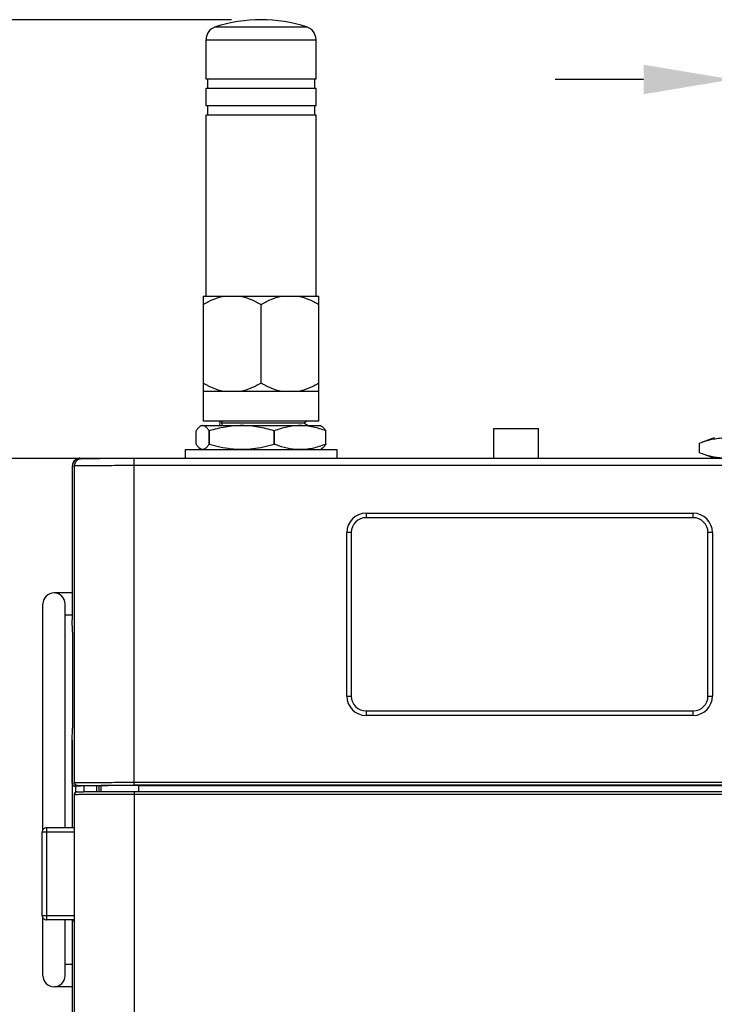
# Model space of a CAD drawing. Header units: inches. Extents: x 0 to 17, y 0 to 11.
# Tile 3 of 10: x 1.9 to 3.4, y 5.8 to 7.9. Entities that reach past the tile are written whole.
import ezdxf

# ---------------------------------------------------------------- set-up
doc = ezdxf.new("R2010")
doc.units = ezdxf.units.IN
doc.header["$LTSCALE"] = 0.935
doc.header["$MEASUREMENT"] = 0
doc.header["$PDMODE"] = 3
doc.header["$PDSIZE"] = 0.3125
doc.layers.get('0').update_dxf_attribs({"linetype": 'CONTINUOUS'})
doc.layers.get('Defpoints').update_dxf_attribs({"linetype": 'CONTINUOUS'})
doc.styles.get("Standard").update_dxf_attribs({"font": 'txt', "width": 0.8})
doc.dimstyles.new('DIMSTYLE_1', dxfattribs={"dimtxt": 0.15625, "dimasz": 0.1875, "dimexe": 0.125, "dimexo": 0.0625, "dimgap": 0.039062, "dimtad": 0, "dimtih": 1, "dimtoh": 1, "dimdec": 1, "dimlfac": 1.25, "dimzin": 4, "dimdsep": 46, "dimtxsty": 'Standard', "dimblk": '_FILLED', "dimblk1": '_FILLED', "dimblk2": '_FILLED', "dimcen": 0.09, "dimazin": 1, "dimtfac": 1, "dimtofl": 0, "dimtmove": 0, "dimatfit": 3, "dimldrblk": '_FILLED', "dimfxl": 1, "dimtolj": 1, "dimtzin": 4, "dimarcsym": 0})
doc.dimstyles.get("Standard").update_dxf_attribs({"dimtxt": 0.15625, "dimasz": 0.1875, "dimexe": 0.125, "dimexo": 0.0625, "dimgap": 0.09, "dimtad": 0, "dimtih": 1, "dimtoh": 1, "dimzin": 4, "dimdsep": 46, "dimtxsty": 'Standard', "dimblk": '_FILLED', "dimblk1": '_FILLED', "dimblk2": '_FILLED', "dimcen": 0.09, "dimazin": 1, "dimtp": 0.01, "dimtm": 0.01, "dimtfac": 1, "dimtofl": 0, "dimtmove": 0, "dimatfit": 3, "dimldrblk": '_FILLED', "dimfxl": 1, "dimtolj": 1, "dimtzin": 4, "dimarcsym": 0})

# ---------------------------------------------------------------- blocks, each defined once
blk = doc.blocks.new('_FILLED')
at = {"color": 0, "linetype": 'ByBlock'}
blk.add_solid([(0, 0), (-1, 0.167), (-1, -0.167)], dxfattribs=at)
blk = doc.blocks.new('*D1')
at = {"color": 7, "linetype": 'Continuous', "transparency": 16777216}
for p, q in [((2.1206, 6.9936), (0.9444, 6.9936)), ((1.0694, 6.9936), (1.0694, 5.9002)), ((1.0694, 4.8067), (1.0694, 5.9002)), ((2.0051, 4.8067), (0.9444, 4.8067))]:
    blk.add_line(p, q, dxfattribs=at)
at = {"color": 7, "linetype": 'Continuous', "transparency": 16777216, "xscale": 0.1875, "yscale": 0.1875, "zscale": 0.1875}
for p, rotation in [((1.0694, 6.9936), 90), ((1.0694, 4.8067), 270)]:
    blk.add_blockref('_FILLED', p, dxfattribs=dict(at, rotation=rotation))
at = {"color": 7, "linetype": 'Continuous', "transparency": 16777216, "insert": (0.8741, 5.9002), "char_height": 0.15625, "width": 0.5, "attachment_point": 2, "rotation": 90, "line_spacing_factor": 0.9}
blk.add_mtext('69.4', dxfattribs=at)
blk = doc.blocks.new('*D5')
at = {"color": 7, "linetype": 'Continuous', "transparency": 16777216}
for p, q in [((2.3897, 7.9235), (0.9372, 7.9235)), ((1.0622, 7.9235), (1.0622, 7.4586)), ((1.0622, 6.9936), (1.0622, 7.4586)), ((2.1206, 6.9936), (0.9372, 6.9936))]:
    blk.add_line(p, q, dxfattribs=at)
at = {"color": 7, "linetype": 'Continuous', "transparency": 16777216, "xscale": 0.1875, "yscale": 0.1875, "zscale": 0.1875}
for p, rotation in [((1.0622, 7.9235), 90), ((1.0622, 6.9936), 270)]:
    blk.add_blockref('_FILLED', p, dxfattribs=dict(at, rotation=rotation))
at = {"color": 7, "linetype": 'Continuous', "transparency": 16777216, "insert": (0.8669, 7.4344), "char_height": 0.15625, "width": 0.5, "attachment_point": 2, "rotation": 90, "line_spacing_factor": 0.9}
blk.add_mtext('29.5', dxfattribs=at)
blk = doc.blocks.new('*D6')
at = {"color": 0, "lineweight": -2, "transparency": 16777216}
for p, q in [((3.4504, 7.2033), (3.4504, 7.9218)), ((3.7896, 7.1918), (3.7896, 7.9218)), ((3.2629, 7.7968), (3.0754, 7.7968)), ((3.9771, 7.7968), (4.1646, 7.7968))]:
    blk.add_line(p, q, dxfattribs=at)
at = {"layer": 'Defpoints', "color": 0, "transparency": 16777216}
for p in [(3.7896, 7.7968), (3.4504, 7.1408), (3.7896, 7.1293)]:
    blk.add_point(p, dxfattribs=at)
at = {"color": 0, "lineweight": -2, "transparency": 16777216, "xscale": 0.1875, "yscale": 0.1875, "zscale": 0.1875}
blk.add_blockref('_FILLED', (3.4504, 7.7968), dxfattribs=at)
at = {"color": 0, "lineweight": -2, "transparency": 16777216, "xscale": 0.1875, "yscale": 0.1875, "zscale": 0.1875, "rotation": 180}
blk.add_blockref('_FILLED', (3.7896, 7.7968), dxfattribs=at)
at = {"color": 0, "transparency": 16777216, "insert": (4.4733, 7.7968), "char_height": 0.15625, "attachment_point": 5}
blk.add_mtext('\\A1;%%C10.8', dxfattribs=at)

msp = doc.modelspace()

# ---------------------------------------------------------------- linework, layer by layer
at = {"color": 7, "linetype": 'Continuous'}
for p, q in [((2.35562, 7.90827), (2.45225, 7.90827)), ((2.45225, 7.90827), (2.54888, 7.90827)), ((2.33571, 7.79747), (2.33571, 7.88094)), ((2.33571, 7.88094), (2.56878, 7.88094)), ((2.56878, 7.79748), (2.56878, 7.88094)), ((2.33886, 7.79747), (2.33571, 7.79747)), ((2.56878, 7.79748), (2.33886, 7.79747)), ((2.33886, 7.79747), (2.33886, 7.77858)), ((2.56563, 7.79748), (2.56563, 7.77858)), ((2.33571, 7.74078), (2.33571, 7.77858)), ((2.33571, 7.77858), (2.33886, 7.77858)), ((2.33886, 7.77858), (2.56878, 7.77858)), ((2.56878, 7.74078), (2.56878, 7.77858)), ((2.33886, 7.74078), (2.33571, 7.74078)), ((2.33886, 7.74078), (2.33886, 7.72188)), ((2.56878, 7.74078), (2.33886, 7.74078)), ((2.56563, 7.74078), (2.56563, 7.72188)), ((2.33572, 7.33763), (2.33571, 7.72188)), ((2.33571, 7.72188), (2.33886, 7.72188)), ((2.33886, 7.72188), (2.56878, 7.72188)), ((2.56879, 7.33763), (2.56878, 7.72188)), ((2.32942, 7.33763), (2.32942, 7.07306)), ((2.32942, 7.33763), (2.49602, 7.33763)), ((2.49602, 7.33763), (2.53132, 7.33763)), ((2.53132, 7.33763), (2.56879, 7.33763)), ((2.56879, 7.33763), (2.57509, 7.33763)), ((2.57509, 7.07307), (2.57509, 7.33763)), ((2.45225, 7.15338), (2.45225, 7.32031)), ((2.37318, 7.13605), (2.32942, 7.13606)), ((2.40849, 7.13605), (2.37318, 7.13605)), ((2.49602, 7.13605), (2.40849, 7.13605)), ((2.53132, 7.13606), (2.49602, 7.13605)), ((2.57509, 7.13606), (2.53132, 7.13606)), ((2.39881, 7.07306), (2.32942, 7.07306)), ((2.36581, 7.06941), (2.36508, 7.07305)), ((2.36954, 7.07305), (2.36882, 7.06941)), ((2.52137, 7.07306), (2.39881, 7.07306)), ((2.54448, 7.07306), (2.52137, 7.07306)), ((2.54288, 7.06941), (2.54921, 7.07306)), ((2.57509, 7.07307), (2.54448, 7.07306)), ((2.31457, 7.02454), (2.31457, 7.0523)), ((2.32638, 7.06361), (2.3238, 7.06212)), ((2.32649, 7.06325), (2.3238, 7.06212)), ((2.32638, 7.06361), (2.35005, 7.06361)), ((2.34258, 7.05229), (2.34259, 7.02453)), ((2.34272, 7.05229), (2.34258, 7.05229)), ((2.34272, 7.02453), (2.34272, 7.05229)), ((2.35005, 7.06361), (2.43254, 7.06361)), ((2.36478, 7.064), (2.36581, 7.06941)), ((2.36882, 7.06941), (2.54288, 7.06941)), ((2.36882, 7.06941), (2.36984, 7.064)), ((2.36984, 7.064), (2.55226, 7.064)), ((2.43254, 7.06361), (2.47653, 7.06361)), ((2.47653, 7.06361), (2.55226, 7.06361)), ((2.48022, 7.05229), (2.48022, 7.02453)), ((2.48033, 7.05229), (2.48022, 7.05229)), ((2.48033, 7.02453), (2.48033, 7.05229)), ((2.54288, 7.06941), (2.55226, 7.064)), ((2.5516, 7.06361), (2.55226, 7.064)), ((2.55226, 7.06361), (2.57813, 7.06362)), ((2.57813, 7.06362), (2.58064, 7.06216)), ((2.5899, 7.02454), (2.5899, 7.0523)), ((2.94595, 6.99428), (2.94595, 7.05727)), ((2.94595, 7.05727), (3.04044, 7.05727)), ((3.04044, 6.99428), (3.04044, 7.05727)), ((3.41282, 7.03789), (3.38533, 7.02788)), ((2.29162, 7.01321), (2.29162, 6.99436)), ((2.29162, 7.01321), (2.29222, 7.01321)), ((2.29222, 7.01323), (2.30336, 7.01325)), ((2.30336, 7.01325), (2.32654, 7.01325)), ((2.32421, 7.01447), (2.32024, 7.01325)), ((2.32421, 7.01447), (2.3238, 7.01471)), ((2.32654, 7.01325), (2.34711, 7.01326)), ((2.34259, 7.02453), (2.34272, 7.02453)), ((2.34711, 7.01326), (2.43431, 7.01326)), ((2.43431, 7.01326), (2.47653, 7.01325)), ((2.47653, 7.01325), (2.55446, 7.01324)), ((2.48022, 7.02453), (2.48033, 7.02453)), ((2.55446, 7.01324), (2.57813, 7.01323)), ((2.57813, 7.01323), (2.58434, 7.01322)), ((2.58028, 7.01447), (2.58065, 7.01468)), ((2.58028, 7.01447), (2.58434, 7.01322)), ((2.58434, 7.01322), (2.61288, 7.0132)), ((2.61288, 7.0132), (2.61289, 6.99436)), ((3.38092, 7.02622), (3.38533, 7.02788)), ((3.38092, 7.02622), (3.38092, 7.00594)), ((2.06465, 6.99241), (2.07007, 6.99341)), ((2.06841, 6.99428), (2.06841, 6.99311)), ((2.06841, 6.99428), (2.1324, 6.99428)), ((2.07763, 6.99428), (2.07763, 6.99386)), ((2.11412, 6.9942), (2.11462, 6.99421)), ((2.11462, 6.99421), (2.12013, 6.99423)), ((2.12013, 6.99423), (2.1236, 6.99425)), ((2.1236, 6.99425), (2.1831, 6.99436)), ((2.1831, 6.99436), (2.1831, 6.30152)), ((2.1831, 6.99436), (3.85985, 6.99436)), ((3.38533, 7.00429), (3.38092, 7.00594)), ((3.4126, 6.99436), (3.38533, 7.00428)), ((2.05719, 6.97793), (2.05176, 6.97693)), ((2.05176, 6.97693), (2.05176, 6.6518)), ((2.05719, 6.30708), (2.05719, 6.97793)), ((3.85985, 6.97871), (2.1831, 6.97871)), ((2.67502, 6.87793), (2.67502, 6.86848)), ((2.67502, 6.87793), (3.36793, 6.87793)), ((3.36793, 6.86848), (2.67502, 6.86848)), ((3.36793, 6.86848), (3.36793, 6.87793)), ((2.63407, 6.49053), (2.63407, 6.83698)), ((2.64352, 6.83692), (2.63407, 6.83698)), ((2.64352, 6.83698), (2.64352, 6.49053)), ((3.39943, 6.49053), (3.39943, 6.83698)), ((3.40888, 6.83698), (3.39943, 6.83692)), ((3.40888, 6.83698), (3.40888, 6.49053)), ((2.05266, 6.70924), (2.01367, 6.70924)), ((1.99005, 6.20707), (1.99005, 6.68562)), ((2.03729, 6.21163), (2.03729, 6.68562)), ((2.05266, 6.662), (2.03729, 6.662)), ((2.05269, 6.62604), (2.05269, 6.4229)), ((2.63407, 6.49053), (2.64352, 6.49047)), ((3.39943, 6.49047), (3.40888, 6.49053)), ((2.67502, 6.45904), (3.36793, 6.45904)), ((2.67502, 6.45898), (2.67502, 6.44959)), ((3.36793, 6.44959), (2.67502, 6.44959)), ((3.36793, 6.44959), (3.36793, 6.45898)), ((2.05176, 6.3968), (2.05176, 6.30608)), ((2.05176, 6.39679), (2.05176, 6.3968)), ((2.05176, 6.30585), (2.05176, 6.39679)), ((2.05176, 6.30608), (2.05719, 6.30708)), ((2.05176, 6.30608), (2.05176, 6.30585)), ((2.05266, 6.21163), (2.05266, 6.30275)), ((2.05795, 6.29973), (2.06349, 6.30078)), ((2.07071, 6.29973), (2.05795, 6.29973)), ((2.05895, 6.29973), (2.05895, 6.28626)), ((2.07291, 6.30014), (2.07071, 6.29973)), ((2.11046, 6.30014), (2.07291, 6.30014)), ((2.0768, 6.30014), (2.0768, 6.28804)), ((2.10448, 6.28826), (2.10448, 6.30014)), ((2.10826, 6.30014), (2.10826, 6.28828)), ((2.11385, 6.30076), (2.11046, 6.30014)), ((2.11385, 6.28831), (2.11385, 6.30076)), ((2.19288, 6.30126), (2.18304, 6.30125)), ((2.1831, 6.30786), (3.85985, 6.30786)), ((3.85985, 6.30152), (2.1831, 6.30152)), ((2.19288, 6.30126), (2.19288, 6.28845)), ((2.19288, 6.30126), (3.85007, 6.30126)), ((2.05726, 6.28141), (2.05623, 6.28122)), ((2.05623, 6.28122), (2.05623, 6.01373)), ((2.05623, 6.28122), (2.05623, 6.01351)), ((2.05726, 4.82882), (2.05726, 6.28141)), ((2.06241, 6.2876), (2.06139, 6.28741)), ((2.06241, 6.2876), (2.06443, 6.28779)), ((2.18317, 6.28845), (2.18317, 4.81748)), ((2.18317, 6.28845), (3.85992, 6.28845)), ((3.85992, 6.28219), (2.18317, 6.28219)), ((1.99792, 6.20238), (1.98847, 6.20232)), ((1.98847, 6.02595), (1.98847, 6.20232)), ((1.99792, 6.21177), (1.99792, 6.0165)), ((1.99792, 6.21177), (2.05623, 6.21177)), ((2.05623, 6.20238), (1.99792, 6.20238)), ((1.98847, 6.02595), (1.99792, 6.02601)), ((1.99005, 5.89822), (1.99005, 6.02091)), ((1.99792, 6.02601), (2.05623, 6.02601)), ((2.05623, 6.0165), (1.99792, 6.0165)), ((2.03729, 5.89822), (2.03729, 6.01635)), ((2.05623, 6.01351), (2.05183, 6.0127)), ((2.05183, 6.0127), (2.05183, 4.82239)), ((2.05266, 6.01563), (2.05266, 6.01635)), ((2.05623, 6.01373), (2.05623, 6.01351)), ((2.05183, 5.92184), (2.03729, 5.92184)), ((2.05183, 5.87459), (2.01367, 5.87459))]:
    msp.add_line(p, q, dxfattribs=at)
for centre, radius, start, end in [((2.36443, 7.88094), 0.02872, 107.86702, 180.0005), ((2.45225, 7.6085), 0.31496, 72.13398, 107.86702), ((2.54007, 7.88094), 0.02872, 0.0005, 72.13398), ((2.32867, 7.05472), 0.0088, 100.63057, 104.37283), ((2.50332, 7.08589), 0.14026, 188.97988, 189.14572), ((2.2313, 7.08589), 0.14026, 350.85423, 351.02012), ((2.33017, 7.02573), 0.01273, 239.98631, 242.26244), ((2.56099, 7.23502), 0.22542, 249.0332, 249.85659), ((2.06751, 6.97693), 0.01575, 100.44849, 179.99956), ((2.0684, 6.97852), 0.01576, 104.80968, 112.44922), ((2.07296, 6.97788), 0.0158, 108.03747, 125.96935), ((2.06844, 6.97836), 0.01592, 94.38043, 104.82343), ((2.06841, 6.97874), 0.01554, 90.00301, 94.36504), ((2.07293, 6.9779), 0.01577, 100.44303, 107.96261), ((2.06839, 6.97854), 0.01573, 148.05399, 155.16018), ((2.67502, 6.83698), 0.04095, 89.99992, 179.99889), ((2.67502, 6.83698), 0.0315, 90.0003, 179.99843), ((3.36793, 6.83698), 0.04095, 0.00111, 90.00008), ((3.36793, 6.83698), 0.0315, 0.00157, 89.9997), ((2.01367, 6.68562), 0.02362, 0, 180), ((2.67502, 6.49053), 0.04095, 180.00111, 270.00008), ((2.67502, 6.49053), 0.0315, 180.00157, 269.9997), ((3.36793, 6.49053), 0.04095, 269.99992, 359.99889), ((3.36793, 6.49053), 0.0315, 270.0003, 359.99843), ((2.06254, 6.28119), 0.00633, 100.46206, 112.42462), ((2.06357, 6.28136), 0.00635, 100.46954, 109.85198), ((1.99792, 6.20232), 0.00945, 89.9994, 179.9994), ((1.99792, 6.02595), 0.00945, 180.0006, 270.0006), ((1.99792, 6.0258), 0.00945, 180.0006, 270.0006), ((2.01367, 5.89822), 0.02362, 180, 360)]:
    msp.add_arc(centre, radius, start, end, dxfattribs=at)
for centre, major_axis, ratio, start_param, end_param in [((2.07658, 6.98798), (0, 0.0063), 0.0349208, 5.9235925, 6.2831853), ((2.0517, 6.6235), (0.00001, 0.02835), 0.03492, -1.4809129, -0.0569001), ((2.0517, 6.42508), (0.00001, 0.02835), 0.03492, -3.071786, -1.6477731)]:
    msp.add_ellipse(centre, major_axis=major_axis, ratio=ratio, start_param=start_param, end_param=end_param, dxfattribs=at)
for points, knots in [([(2.32942, 7.32031), (2.33629, 7.32427), (2.35036, 7.33143), (2.3655, 7.33618), (2.37318, 7.33763)], [0, 0, 0, 0, 0.5038295, 1, 1, 1, 1]), ([(2.40849, 7.33763), (2.41616, 7.33618), (2.43131, 7.33143), (2.44538, 7.32427), (2.45225, 7.32031)], [0, 0, 0, 0, 0.4961722, 1, 1, 1, 1]), ([(2.45225, 7.32031), (2.45912, 7.32427), (2.47319, 7.33143), (2.48834, 7.33618), (2.49602, 7.33763)], [0, 0, 0, 0, 0.5038303, 1, 1, 1, 1]), ([(2.53132, 7.33763), (2.539, 7.33618), (2.55414, 7.33143), (2.56822, 7.32427), (2.57509, 7.32031)], [0, 0, 0, 0, 0.496173, 1, 1, 1, 1]), ([(2.37318, 7.13605), (2.36551, 7.13751), (2.35036, 7.14225), (2.33629, 7.14941), (2.32942, 7.15338)], [0, 0, 0, 0, 0.4961722, 1, 1, 1, 1]), ([(2.45225, 7.15338), (2.44538, 7.14941), (2.43131, 7.14225), (2.41616, 7.13751), (2.40849, 7.13605)], [0, 0, 0, 0, 0.5038295, 1, 1, 1, 1]), ([(2.49602, 7.13605), (2.48834, 7.13751), (2.4732, 7.14225), (2.45912, 7.14941), (2.45225, 7.15338)], [0, 0, 0, 0, 0.496173, 1, 1, 1, 1]), ([(2.57509, 7.15338), (2.56822, 7.14941), (2.55414, 7.14225), (2.539, 7.13751), (2.53132, 7.13606)], [0, 0, 0, 0, 0.5038303, 1, 1, 1, 1]), ([(2.3238, 7.06212), (2.32297, 7.06165), (2.32132, 7.06044), (2.31902, 7.05818), (2.31674, 7.05543), (2.31529, 7.05338), (2.31457, 7.0523)], [0, 0, 0, 0, 0.2110271, 0.448102, 0.7116221, 1, 1, 1, 1]), ([(2.34258, 7.05229), (2.34141, 7.05405), (2.3396, 7.05653), (2.33694, 7.0594), (2.335, 7.06109), (2.33304, 7.06237), (2.33105, 7.06322), (2.32903, 7.06359), (2.3277, 7.06349), (2.32705, 7.06337)], [0, 0, 0, 0, 0.3152845, 0.4549813, 0.5821666, 0.6974792, 0.8028995, 0.9020636, 1, 1, 1, 1]), ([(2.48022, 7.05229), (2.46907, 7.05569), (2.45205, 7.05995), (2.42893, 7.063), (2.41147, 7.06378), (2.39401, 7.063), (2.37089, 7.05995), (2.35387, 7.05569), (2.34272, 7.05229)], [0, 0, 0, 0, 0.250256, 0.375179, 0.5000012, 0.6248232, 0.7497457, 1, 1, 1, 1]), ([(2.5899, 7.0523), (2.58547, 7.05399), (2.57654, 7.05711), (2.56289, 7.06072), (2.54906, 7.06301), (2.53512, 7.0638), (2.52118, 7.06301), (2.50734, 7.06072), (2.49369, 7.0571), (2.48477, 7.05399), (2.48033, 7.05229)], [0, 0, 0, 0, 0.1265919, 0.2519679, 0.3762947, 0.4999978, 0.6237012, 0.7480288, 0.873406, 1, 1, 1, 1]), ([(2.58064, 7.06216), (2.58147, 7.06169), (2.58313, 7.06048), (2.58544, 7.0582), (2.58772, 7.05544), (2.58917, 7.05339), (2.5899, 7.0523)], [0, 0, 0, 0, 0.2109169, 0.4479654, 0.7115346, 1, 1, 1, 1]), ([(3.38533, 7.02788), (3.39373, 7.03094), (3.40656, 7.03474), (3.42403, 7.03743), (3.43275, 7.03789), (3.43709, 7.03789)], [0, 0, 0, 0, 0.5062919, 0.7541138, 1, 1, 1, 1]), ([(2.31457, 7.02454), (2.3153, 7.02345), (2.31674, 7.02141), (2.31902, 7.01865), (2.32133, 7.01639), (2.32297, 7.01519), (2.3238, 7.01471)], [0, 0, 0, 0, 0.2883958, 0.551923, 0.788992, 1, 1, 1, 1]), ([(2.32705, 7.01346), (2.3277, 7.01334), (2.32903, 7.01325), (2.33105, 7.01361), (2.33304, 7.01445), (2.335, 7.01574), (2.33694, 7.01743), (2.3396, 7.0203), (2.34141, 7.02277), (2.34259, 7.02453)], [0, 0, 0, 0, 0.0979612, 0.1971341, 0.3025521, 0.4178569, 0.5450333, 0.6847225, 1, 1, 1, 1]), ([(2.34272, 7.02453), (2.35018, 7.02226), (2.36525, 7.01822), (2.38832, 7.01423), (2.41166, 7.01283), (2.42723, 7.01379), (2.43495, 7.0147)], [0, 0, 0, 0, 0.2505681, 0.5006112, 0.7503042, 1, 1, 1, 1]), ([(2.43495, 7.0147), (2.44262, 7.01561), (2.45788, 7.01827), (2.47282, 7.02228), (2.48022, 7.02453)], [0, 0, 0, 0, 0.4994805, 1, 1, 1, 1]), ([(2.48337, 7.0234), (2.49122, 7.02051), (2.50325, 7.01686), (2.51965, 7.01405), (2.5279, 7.01343), (2.53202, 7.01333)], [0, 0, 0, 0, 0.5033919, 0.7523037, 1, 1, 1, 1]), ([(2.53202, 7.01333), (2.53691, 7.01321), (2.54674, 7.01355), (2.56137, 7.01577), (2.5758, 7.01948), (2.58523, 7.02275), (2.5899, 7.02454)], [0, 0, 0, 0, 0.2474485, 0.4960155, 0.7467264, 1, 1, 1, 1]), ([(2.5899, 7.02454), (2.58917, 7.02345), (2.58773, 7.02141), (2.58544, 7.01864), (2.58313, 7.01637), (2.58148, 7.01516), (2.58065, 7.01468)], [0, 0, 0, 0, 0.2884475, 0.5520096, 0.789064, 1, 1, 1, 1]), ([(2.06238, 6.99308), (2.06088, 6.99246), (2.05806, 6.99074), (2.0559, 6.98823), (2.05504, 6.98686)], [0, 0, 0, 0, 0.5001716, 1, 1, 1, 1]), ([(2.05719, 6.97793), (2.05719, 6.98038), (2.05837, 6.98535), (2.0617, 6.98923), (2.06368, 6.99067)], [0, 0, 0, 0, 0.5001174, 1, 1, 1, 1]), ([(2.07007, 6.99341), (2.0711, 6.9936), (2.07302, 6.99374), (2.07775, 6.99387), (2.08576, 6.99399), (2.09853, 6.99411), (2.10848, 6.99417), (2.11412, 6.9942)], [0, 0, 0, 0, 0.0714414, 0.1304449, 0.3224434, 0.6161302, 1, 1, 1, 1]), ([(3.4332, 6.99434), (3.42918, 6.99446), (3.42112, 6.9951), (3.40498, 6.99788), (3.39311, 7.00145), (3.38533, 7.00428)], [0, 0, 0, 0, 0.245839, 0.4938212, 1, 1, 1, 1]), ([(2.1831, 6.97871), (2.17508, 6.97871), (2.15935, 6.9787), (2.13648, 6.97866), (2.11532, 6.97859), (2.09665, 6.9785), (2.08298, 6.9784), (2.07378, 6.97831), (2.06836, 6.97824), (2.06399, 6.97816), (2.06072, 6.97811), (2.05858, 6.97801), (2.05752, 6.97799), (2.05719, 6.97793)], [0, 0, 0, 0, 0.190914, 0.3748131, 0.54494, 0.6950438, 0.8196096, 0.8708411, 0.9140611, 0.9488594, 0.9749308, 0.9920239, 1, 1, 1, 1]), ([(2.05176, 6.30585), (2.05176, 6.30444), (2.0526, 6.30209), (2.0552, 6.30012), (2.057, 6.29972), (2.05795, 6.29973)], [0, 0, 0, 0, 0.4443488, 0.7034926, 1, 1, 1, 1]), ([(2.05719, 6.30708), (2.05752, 6.30714), (2.05858, 6.30716), (2.06072, 6.30726), (2.06399, 6.30731), (2.06836, 6.30739), (2.07378, 6.30745), (2.08298, 6.30755), (2.09665, 6.30765), (2.11532, 6.30774), (2.13648, 6.30781), (2.15935, 6.30785), (2.17508, 6.30786), (2.1831, 6.30786)], [0, 0, 0, 0, 0.0079761, 0.0250692, 0.0511406, 0.0859389, 0.1291589, 0.1803904, 0.3049562, 0.45506, 0.6251869, 0.809086, 1, 1, 1, 1]), ([(2.06349, 6.30078), (2.06188, 6.30078), (2.05853, 6.30212), (2.05719, 6.30547), (2.05719, 6.30708)], [0, 0, 0, 0, 0.499896, 1, 1, 1, 1]), ([(2.06349, 6.30078), (2.0638, 6.30083), (2.0648, 6.30086), (2.06684, 6.30095), (2.06995, 6.301), (2.0741, 6.30107), (2.07925, 6.30113), (2.08798, 6.30122), (2.10098, 6.30132), (2.11871, 6.30141), (2.13881, 6.30147), (2.16054, 6.30151), (2.17549, 6.30152), (2.1831, 6.30152)], [0, 0, 0, 0, 0.007978, 0.0250712, 0.0511436, 0.0859454, 0.1291608, 0.1803983, 0.3049605, 0.4550656, 0.6251742, 0.8091005, 1, 1, 1, 1]), ([(2.18304, 6.30125), (2.1785, 6.30125), (2.16966, 6.30124), (2.15691, 6.3012), (2.14527, 6.30116), (2.13511, 6.3011), (2.12674, 6.30103), (2.12101, 6.30097), (2.11752, 6.3009), (2.11576, 6.30087), (2.1146, 6.30081), (2.11403, 6.3008), (2.11385, 6.30076)], [0, 0, 0, 0, 0.1968638, 0.3830821, 0.5530318, 0.7014022, 0.823595, 0.9158261, 0.9497762, 0.9752392, 0.9920181, 1, 1, 1, 1]), ([(2.06012, 6.28704), (2.05899, 6.28657), (2.05698, 6.28493), (2.05623, 6.28244), (2.05623, 6.28122)], [0, 0, 0, 0, 0.4998283, 1, 1, 1, 1]), ([(2.05726, 6.28141), (2.05726, 6.28267), (2.05806, 6.28526), (2.06022, 6.2869), (2.06141, 6.28733)], [0, 0, 0, 0, 0.5001418, 1, 1, 1, 1]), ([(2.18317, 6.28219), (2.17515, 6.28219), (2.15942, 6.28219), (2.13655, 6.28214), (2.11539, 6.28207), (2.09672, 6.28198), (2.08304, 6.28188), (2.07385, 6.28179), (2.06843, 6.28172), (2.06406, 6.28165), (2.06079, 6.28159), (2.05865, 6.28149), (2.05759, 6.28147), (2.05726, 6.28141)], [0, 0, 0, 0, 0.1908969, 0.3748221, 0.5449333, 0.6950409, 0.8196048, 0.8708423, 0.9140576, 0.9488585, 0.9749302, 0.9920225, 1, 1, 1, 1]), ([(2.06443, 6.28779), (2.06612, 6.28786), (2.07066, 6.28795), (2.07916, 6.28807), (2.09091, 6.28818), (2.11199, 6.28832), (2.14307, 6.28842), (2.16921, 6.28845), (2.18317, 6.28845)], [0, 0, 0, 0, 0.0426945, 0.1147776, 0.2147407, 0.3395616, 0.6474804, 1, 1, 1, 1])]:
    msp.add_open_spline(points, degree=3, knots=knots, dxfattribs=at)
msp.add_open_spline([(2.05305, 6.01642), (2.05228, 6.01537), (2.05183, 6.014), (2.05183, 6.0127)], degree=3, dxfattribs=at)

# ---------------------------------------------------------------- dimensions: what is measured, and where the dimension line sits
for base, p1, angle, picture, middle in [((1.0622, 6.99365), (2.45225, 7.92346), 270, '*D5', (1.0622, 7.4383)), ((1.06944, 6.99365), (2.06757, 4.80665), 90, '*D1', (1.06944, 5.90406))]:
    dim = msp.add_linear_dim(base=base, p1=p1, p2=(2.1831, 6.99365), angle=angle, dimstyle='DIMSTYLE_1', override={"dimtad": 1, "dimtih": 0, "dimtoh": 0}, dxfattribs=at)
    dim.commit()
    dim.dimension.update_dxf_attribs({"geometry": picture, "text_midpoint": middle, "dimtype": 160})
dim = msp.add_linear_dim(base=(3.78957, 7.79682), p1=(3.45037, 7.14082), p2=(3.78957, 7.1293), text='%%C10.8', dimstyle='Standard', override={"dimdec": 4, "dimzin": 0, "dimcen": 0.153, "dimadec": 0, "dimazin": 0, "dimtp": 0, "dimtm": 0, "dimtdec": 4, "dimtzin": 0})
dim.commit()
dim.dimension.update_dxf_attribs({"geometry": '*D6', "text_midpoint": (4.47332, 7.79682)})

doc.saveas('drawing.dxf')
